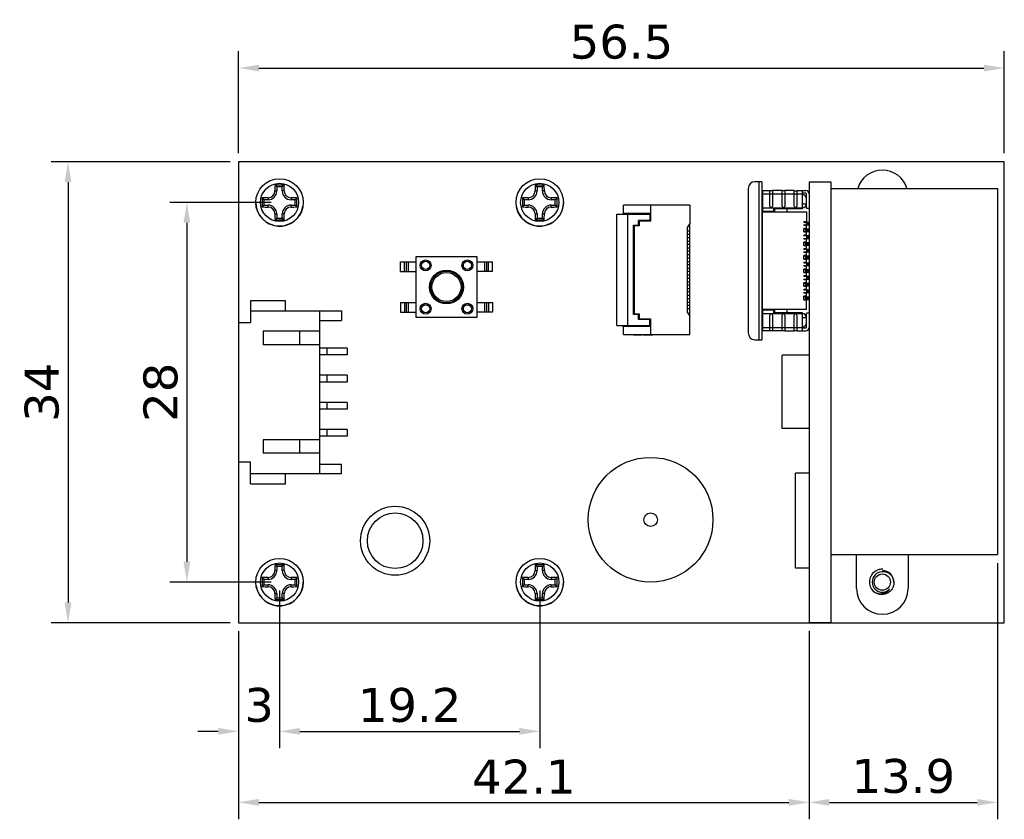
# Model space of a CAD drawing. Header units: millimetres. Extents: x 545 to 720, y 135 to 280.
# Tile 7 of 9: x 586 to 658, y 221 to 280. Entities that reach past the tile are written whole.
import ezdxf

# ---------------------------------------------------------------- set-up
doc = ezdxf.new("R2010")
doc.units = ezdxf.units.MM
doc.header["$LTSCALE"] = 30.734
doc.header["$PDMODE"] = 3
doc.header["$PDSIZE"] = 0.3125
doc.layers.get('0').update_dxf_attribs({"linetype": 'CONTINUOUS'})
doc.layers.get('Defpoints').update_dxf_attribs({"linetype": 'CONTINUOUS'})
doc.layers.add('02___PRT_ALL_AXES', color=7, linetype='CONTINUOUS')
doc.layers.add('dim', color=6, linetype='CONTINUOUS', lineweight=9)
doc.styles.add('Verdana', font='verdana.ttf', dxfattribs={"height": 2.5})
doc.dimstyles.new('aaaaaaaa 3.0', dxfattribs={"dimtxt": 2.5, "dimasz": 1.5, "dimexe": 1.25, "dimexo": 0.625, "dimtad": 1, "dimdec": 1, "dimzin": 9, "dimdsep": 46, "dimtxsty": 'Verdana', "dimcen": 0, "dimazin": 0, "dimtfac": 1, "dimtofl": 0, "dimtmove": 0, "dimatfit": 3, "dimfxl": 1, "dimlwd": 25, "dimlwe": 25, "dimarcsym": 0})

# ---------------------------------------------------------------- blocks, each defined once
blk = doc.blocks.new('*D16')
at = {"layer": 'Defpoints', "color": 0}
for p in [(658.373, 276.366), (601.873, 269.455), (658.373, 269.455)]:
    blk.add_point(p, dxfattribs=at)
at = {"layer": 'dim', "color": 0, "lineweight": 25}
for p, q in [((601.873, 270.08), (601.873, 277.616)), ((658.373, 270.08), (658.373, 277.616)), ((603.373, 276.366), (656.873, 276.366))]:
    blk.add_line(p, q, dxfattribs=at)
at = {"layer": 'dim', "color": 0}
for points in [[(603.373, 276.616), (603.373, 276.116), (601.873, 276.366)], [(656.873, 276.116), (656.873, 276.616), (658.373, 276.366)]]:
    blk.add_solid(points, dxfattribs=at)
at = {"layer": 'dim', "color": 0, "insert": (630.123, 278.291), "char_height": 2.5, "attachment_point": 5, "style": 'Verdana'}
blk.add_mtext('56.5', dxfattribs=at)
blk = doc.blocks.new('*D17')
at = {"layer": 'Defpoints', "color": 0}
for p in [(601.873, 269.455), (589.286, 235.455), (601.873, 235.455)]:
    blk.add_point(p, dxfattribs=at)
at = {"layer": 'dim', "color": 0, "lineweight": 25}
for p, q in [((601.248, 269.455), (588.036, 269.455)), ((589.286, 267.955), (589.286, 236.955)), ((601.248, 235.455), (588.036, 235.455))]:
    blk.add_line(p, q, dxfattribs=at)
at = {"layer": 'dim', "color": 0}
for points in [[(589.536, 267.955), (589.036, 267.955), (589.286, 269.455)], [(589.036, 236.955), (589.536, 236.955), (589.286, 235.455)]]:
    blk.add_solid(points, dxfattribs=at)
at = {"layer": 'dim', "color": 0, "insert": (587.359, 252.455), "char_height": 2.5, "attachment_point": 5, "rotation": 90, "style": 'Verdana'}
blk.add_mtext('34', dxfattribs=at)
blk = doc.blocks.new('*D18')
at = {"layer": 'Defpoints', "color": 0}
for p in [(604.893, 238.455), (624.093, 238.455), (624.093, 227.448)]:
    blk.add_point(p, dxfattribs=at)
at = {"layer": 'dim', "color": 0, "lineweight": 25}
for p, q in [((604.893, 237.83), (604.893, 226.198)), ((624.093, 237.83), (624.093, 226.198)), ((606.393, 227.448), (622.593, 227.448))]:
    blk.add_line(p, q, dxfattribs=at)
at = {"layer": 'dim', "color": 0}
for points in [[(606.393, 227.698), (606.393, 227.198), (604.893, 227.448)], [(622.593, 227.198), (622.593, 227.698), (624.093, 227.448)]]:
    blk.add_solid(points, dxfattribs=at)
at = {"layer": 'dim', "color": 0, "insert": (614.493, 229.373), "char_height": 2.5, "attachment_point": 5, "style": 'Verdana'}
blk.add_mtext('19.2', dxfattribs=at)
blk = doc.blocks.new('*D19')
at = {"layer": 'Defpoints', "color": 0}
for p in [(604.893, 266.455), (598.055, 238.455), (604.893, 238.455)]:
    blk.add_point(p, dxfattribs=at)
at = {"layer": 'dim', "color": 0, "lineweight": 25}
for p, q in [((604.268, 266.455), (596.805, 266.455)), ((598.055, 264.955), (598.055, 239.955)), ((604.268, 238.455), (596.805, 238.455))]:
    blk.add_line(p, q, dxfattribs=at)
at = {"layer": 'dim', "color": 0}
for points in [[(598.305, 264.955), (597.805, 264.955), (598.055, 266.455)], [(597.805, 239.955), (598.305, 239.955), (598.055, 238.455)]]:
    blk.add_solid(points, dxfattribs=at)
at = {"layer": 'dim', "color": 0, "insert": (596.123, 252.455), "char_height": 2.5, "attachment_point": 5, "rotation": 90, "style": 'Verdana'}
blk.add_mtext('28', dxfattribs=at)
blk = doc.blocks.new('*D20')
at = {"layer": 'Defpoints', "color": 0}
for p in [(604.893, 238.455), (601.873, 235.455), (604.893, 227.448)]:
    blk.add_point(p, dxfattribs=at)
at = {"layer": 'dim', "color": 0, "lineweight": 25}
for p, q in [((604.893, 237.83), (604.893, 226.198)), ((601.873, 234.83), (601.873, 226.198)), ((600.373, 227.448), (598.873, 227.448)), ((606.393, 227.448), (607.893, 227.448))]:
    blk.add_line(p, q, dxfattribs=at)
at = {"layer": 'dim', "color": 0}
for points in [[(600.373, 227.198), (600.373, 227.698), (601.873, 227.448)], [(606.393, 227.698), (606.393, 227.198), (604.893, 227.448)]]:
    blk.add_solid(points, dxfattribs=at)
at = {"layer": 'dim', "color": 0, "insert": (603.383, 229.375), "char_height": 2.5, "attachment_point": 5, "style": 'Verdana'}
blk.add_mtext('3', dxfattribs=at)
blk = doc.blocks.new('*D21')
at = {"layer": 'Defpoints', "color": 0}
for p in [(601.873, 235.455), (643.973, 235.48), (643.973, 222.211)]:
    blk.add_point(p, dxfattribs=at)
at = {"layer": 'dim', "color": 0, "lineweight": 25}
for p, q in [((601.873, 234.83), (601.873, 220.961)), ((643.973, 234.855), (643.973, 220.961)), ((603.373, 222.211), (642.473, 222.211))]:
    blk.add_line(p, q, dxfattribs=at)
at = {"layer": 'dim', "color": 0}
for points in [[(603.373, 222.461), (603.373, 221.961), (601.873, 222.211)], [(642.473, 221.961), (642.473, 222.461), (643.973, 222.211)]]:
    blk.add_solid(points, dxfattribs=at)
at = {"layer": 'dim', "color": 0, "insert": (622.923, 224.112), "char_height": 2.5, "attachment_point": 5, "style": 'Verdana'}
blk.add_mtext('42.1', dxfattribs=at)
blk = doc.blocks.new('*D23')
at = {"layer": 'Defpoints', "color": 0}
for p in [(657.873, 240.48), (643.973, 235.48), (657.873, 222.211)]:
    blk.add_point(p, dxfattribs=at)
at = {"layer": 'dim', "color": 0, "lineweight": 25}
for p, q in [((657.873, 239.855), (657.873, 220.961)), ((643.973, 234.855), (643.973, 220.961)), ((645.473, 222.211), (656.373, 222.211))]:
    blk.add_line(p, q, dxfattribs=at)
at = {"layer": 'dim', "color": 0}
for points in [[(645.473, 222.461), (645.473, 221.961), (643.973, 222.211)], [(656.373, 221.961), (656.373, 222.461), (657.873, 222.211)]]:
    blk.add_solid(points, dxfattribs=at)
at = {"layer": 'dim', "color": 0, "insert": (650.923, 224.138), "char_height": 2.5, "attachment_point": 5, "style": 'Verdana'}
blk.add_mtext('13.9', dxfattribs=at)

msp = doc.modelspace()

# ---------------------------------------------------------------- linework, layer by layer
at = {"color": 7, "linetype": 'Continuous'}
for p, q in [((601.873, 269.455), (601.873, 235.455)), ((658.373, 269.455), (601.873, 269.455)), ((658.373, 235.455), (658.373, 269.455)), ((604.559, 267.739), (604.693, 267.605)), ((604.693, 267.605), (604.693, 267.305)), ((605.093, 267.605), (604.693, 267.605)), ((605.227, 267.739), (605.093, 267.605)), ((605.093, 267.305), (605.093, 267.605)), ((623.759, 267.739), (623.893, 267.605)), ((623.893, 267.605), (623.893, 267.305)), ((624.293, 267.605), (623.893, 267.605)), ((624.427, 267.739), (624.293, 267.605)), ((624.293, 267.305), (624.293, 267.605)), ((639.473, 267.48), (639.473, 256.83)), ((640.473, 267.98), (639.973, 267.98)), ((640.273, 256.33), (640.273, 267.98)), ((640.473, 267.98), (640.473, 256.33)), ((643.973, 267.98), (643.973, 235.48)), ((643.973, 267.98), (645.573, 267.98)), ((645.573, 267.98), (645.573, 235.48)), ((645.573, 267.48), (657.873, 267.48)), ((657.873, 267.48), (657.873, 240.48)), ((603.609, 266.789), (603.743, 266.655)), ((603.743, 266.655), (603.743, 266.255)), ((604.043, 266.655), (603.743, 266.655)), ((604.043, 266.797), (604.043, 266.655)), ((604.551, 267.305), (604.693, 267.305)), ((605.235, 267.305), (605.093, 267.305)), ((605.743, 266.797), (605.743, 266.655)), ((606.043, 266.655), (605.743, 266.655)), ((606.177, 266.789), (606.043, 266.655)), ((606.043, 266.255), (606.043, 266.655)), ((622.809, 266.789), (622.943, 266.655)), ((622.943, 266.655), (622.943, 266.255)), ((623.243, 266.655), (622.943, 266.655)), ((623.243, 266.797), (623.243, 266.655)), ((623.751, 267.305), (623.893, 267.305)), ((624.435, 267.305), (624.293, 267.305)), ((624.943, 266.797), (624.943, 266.655)), ((625.243, 266.655), (624.943, 266.655)), ((625.377, 266.789), (625.243, 266.655)), ((625.243, 266.255), (625.243, 266.655)), ((640.523, 266.93), (640.473, 266.93)), ((640.523, 267.33), (640.523, 265.805)), ((640.523, 267.33), (641.073, 267.33)), ((640.523, 267.08), (643.473, 267.08)), ((641.073, 266.18), (641.073, 267.33)), ((641.273, 267.32), (641.073, 267.32)), ((641.273, 267.33), (641.273, 266.18)), ((641.973, 267.33), (641.273, 267.33)), ((641.973, 266.18), (641.973, 267.33)), ((642.173, 267.32), (641.973, 267.32)), ((642.173, 267.33), (642.173, 266.18)), ((642.873, 267.33), (642.173, 267.33)), ((642.873, 266.18), (642.873, 267.33)), ((642.873, 267.32), (643.073, 267.32)), ((643.073, 267.33), (643.073, 266.18)), ((643.073, 267.33), (643.723, 267.33)), ((643.473, 266.005), (643.473, 267.33)), ((643.723, 267.13), (643.473, 267.13)), ((643.773, 266.03), (643.773, 267.08)), ((603.609, 266.122), (603.743, 266.255)), ((603.743, 266.255), (604.043, 266.255)), ((604.043, 266.113), (604.043, 266.255)), ((605.743, 266.113), (605.743, 266.255)), ((605.743, 266.255), (606.043, 266.255)), ((606.177, 266.122), (606.043, 266.255)), ((622.809, 266.122), (622.943, 266.255)), ((622.943, 266.255), (623.243, 266.255)), ((623.243, 266.113), (623.243, 266.255)), ((624.943, 266.113), (624.943, 266.255)), ((624.943, 266.255), (625.243, 266.255)), ((625.377, 266.122), (625.243, 266.255)), ((630.273, 265.58), (630.273, 266.255)), ((635.173, 266.255), (630.273, 266.255)), ((632.273, 266.255), (632.273, 265.08)), ((635.173, 266.255), (635.173, 264.905)), ((640.473, 266.355), (640.523, 266.355)), ((640.523, 266.055), (643.473, 266.055)), ((641.373, 265.805), (641.373, 266.005)), ((641.373, 266.005), (643.473, 266.005)), ((641.423, 266.005), (641.423, 265.755)), ((642.323, 266.005), (642.323, 265.755)), ((643.473, 266.355), (643.773, 266.355)), ((643.773, 266.03), (643.973, 266.03)), ((604.551, 265.605), (604.693, 265.605)), ((604.559, 265.172), (604.693, 265.305)), ((604.693, 265.605), (604.693, 265.305)), ((604.693, 265.305), (605.093, 265.305)), ((605.093, 265.305), (605.093, 265.605)), ((605.235, 265.605), (605.093, 265.605)), ((605.227, 265.172), (605.093, 265.305)), ((623.751, 265.605), (623.893, 265.605)), ((623.759, 265.172), (623.893, 265.305)), ((623.893, 265.605), (623.893, 265.305)), ((623.893, 265.305), (624.293, 265.305)), ((624.293, 265.305), (624.293, 265.605)), ((624.435, 265.605), (624.293, 265.605)), ((624.427, 265.172), (624.293, 265.305)), ((629.773, 257.38), (629.773, 265.58)), ((629.773, 265.58), (632.223, 265.58)), ((632.273, 265.63), (630.273, 265.63)), ((630.573, 265.58), (630.573, 257.38)), ((632.223, 265.58), (632.223, 265.13)), ((640.523, 265.805), (641.373, 265.805)), ((640.523, 258.555), (640.523, 265.755)), ((640.523, 265.755), (643.773, 265.755)), ((643.773, 265.755), (643.773, 265.03)), ((631.023, 258.18), (631.023, 264.78)), ((631.023, 264.78), (631.373, 264.78)), ((631.023, 264.605), (631.073, 264.605)), ((631.073, 258.23), (631.073, 264.73)), ((631.423, 264.73), (631.073, 264.73)), ((631.373, 264.78), (631.373, 265.13)), ((632.223, 265.13), (631.373, 265.13)), ((631.423, 264.905), (631.373, 264.905)), ((631.423, 265.08), (631.423, 264.73)), ((632.273, 265.08), (631.423, 265.08)), ((631.773, 265.13), (631.773, 265.08)), ((635.173, 264.905), (634.973, 264.605)), ((634.973, 264.605), (634.973, 258.355)), ((635.169, 264.899), (635.173, 264.895)), ((635.173, 258.065), (635.173, 264.895)), ((640.523, 265.155), (640.473, 265.155)), ((643.573, 265.005), (643.573, 265.03)), ((643.773, 265.03), (643.573, 265.03)), ((643.573, 265.005), (643.973, 265.005)), ((643.573, 264.78), (643.573, 264.805)), ((643.573, 264.805), (643.973, 264.805)), ((643.573, 264.78), (643.773, 264.78)), ((643.573, 264.28), (643.573, 264.53)), ((643.773, 264.53), (643.573, 264.53)), ((643.573, 264.505), (643.973, 264.505)), ((643.708, 264.505), (643.708, 264.305)), ((643.723, 264.505), (643.723, 264.305)), ((643.773, 264.805), (643.773, 265.005)), ((643.773, 264.53), (643.773, 264.78)), ((643.823, 264.505), (643.823, 264.305)), ((643.873, 264.805), (643.873, 265.005)), ((643.873, 264.505), (643.873, 264.305)), ((643.923, 264.805), (643.923, 265.005)), ((631.023, 264.355), (631.073, 264.355)), ((631.023, 264.305), (631.073, 264.305)), ((631.023, 264.155), (631.073, 264.155)), ((631.023, 264.105), (631.073, 264.105)), ((631.073, 263.855), (631.023, 263.855)), ((631.023, 263.805), (631.073, 263.805)), ((634.973, 264.355), (635.173, 264.355)), ((634.973, 264.105), (635.173, 264.105)), ((635.173, 263.855), (634.973, 263.855)), ((643.573, 264.305), (643.973, 264.305)), ((643.573, 264.28), (643.773, 264.28)), ((643.573, 264.005), (643.573, 264.03)), ((643.773, 264.03), (643.573, 264.03)), ((643.573, 264.005), (643.973, 264.005)), ((643.573, 263.78), (643.573, 263.805)), ((643.573, 263.805), (643.973, 263.805)), ((643.573, 263.78), (643.773, 263.78)), ((643.773, 264.03), (643.773, 264.28)), ((643.773, 264.005), (643.773, 263.805)), ((643.773, 263.53), (643.773, 263.78)), ((643.873, 264.005), (643.873, 263.805)), ((643.923, 264.005), (643.923, 263.805)), ((631.023, 263.655), (631.073, 263.655)), ((631.023, 263.605), (631.073, 263.605)), ((631.073, 263.355), (631.023, 263.355)), ((631.023, 263.305), (631.073, 263.305)), ((631.073, 263.155), (631.023, 263.155)), ((631.023, 263.105), (631.073, 263.105)), ((634.973, 263.605), (635.173, 263.605)), ((635.173, 263.355), (634.973, 263.355)), ((634.973, 263.105), (635.173, 263.105)), ((643.773, 263.53), (643.573, 263.53)), ((643.573, 263.28), (643.573, 263.53)), ((643.573, 263.505), (643.973, 263.505)), ((643.573, 263.305), (643.973, 263.305)), ((643.573, 263.28), (643.773, 263.28)), ((643.773, 263.03), (643.573, 263.03)), ((643.573, 263.005), (643.573, 263.03)), ((643.708, 263.505), (643.708, 263.305)), ((643.723, 263.505), (643.723, 263.305)), ((643.773, 263.03), (643.773, 263.28)), ((643.823, 263.505), (643.823, 263.305)), ((643.873, 263.505), (643.873, 263.305)), ((614.963, 257.965), (614.963, 262.465)), ((614.963, 262.465), (619.463, 262.465)), ((619.463, 262.465), (619.463, 257.965)), ((631.073, 262.855), (631.023, 262.855)), ((631.023, 262.805), (631.073, 262.805)), ((631.073, 262.655), (631.023, 262.655)), ((631.023, 262.605), (631.073, 262.605)), ((631.073, 262.355), (631.023, 262.355)), ((631.023, 262.305), (631.073, 262.305)), ((635.173, 262.855), (634.973, 262.855)), ((634.973, 262.605), (635.173, 262.605)), ((635.173, 262.355), (634.973, 262.355)), ((643.573, 263.005), (643.973, 263.005)), ((643.573, 262.805), (643.973, 262.805)), ((643.573, 262.78), (643.573, 262.805)), ((643.573, 262.78), (643.773, 262.78)), ((643.773, 262.53), (643.573, 262.53)), ((643.573, 262.28), (643.573, 262.53)), ((643.573, 262.505), (643.973, 262.505)), ((643.573, 262.305), (643.973, 262.305)), ((643.708, 262.505), (643.708, 262.305)), ((643.723, 262.505), (643.723, 262.305)), ((643.773, 263.005), (643.773, 262.805)), ((643.773, 262.53), (643.773, 262.78)), ((643.823, 262.505), (643.823, 262.305)), ((643.873, 263.005), (643.873, 262.805)), ((643.873, 262.505), (643.873, 262.305)), ((643.923, 263.005), (643.923, 262.805)), ((613.813, 261.365), (613.813, 262.065)), ((613.813, 262.065), (614.963, 262.065)), ((614.111, 261.365), (614.111, 262.065)), ((614.236, 262.065), (614.236, 261.365)), ((614.41, 261.365), (614.41, 262.065)), ((619.463, 262.065), (620.613, 262.065)), ((620.016, 262.065), (620.016, 261.365)), ((620.19, 261.365), (620.19, 262.065)), ((620.315, 261.365), (620.315, 262.065)), ((620.613, 261.365), (620.613, 262.065)), ((631.023, 262.155), (631.073, 262.155)), ((631.023, 262.105), (631.073, 262.105)), ((631.073, 261.855), (631.023, 261.855)), ((631.023, 261.805), (631.073, 261.805)), ((631.023, 261.655), (631.073, 261.655)), ((631.023, 261.605), (631.073, 261.605)), ((634.973, 262.105), (635.173, 262.105)), ((635.173, 261.855), (634.973, 261.855)), ((634.973, 261.605), (635.173, 261.605)), ((643.573, 262.28), (643.773, 262.28)), ((643.773, 262.03), (643.573, 262.03)), ((643.573, 262.005), (643.573, 262.03)), ((643.573, 262.005), (643.973, 262.005)), ((643.573, 261.805), (643.973, 261.805)), ((643.573, 261.78), (643.573, 261.805)), ((643.573, 261.78), (643.773, 261.78)), ((643.773, 262.03), (643.773, 262.28)), ((643.773, 262.005), (643.773, 261.805)), ((643.773, 261.53), (643.773, 261.78)), ((643.873, 262.005), (643.873, 261.805)), ((643.923, 262.005), (643.923, 261.805)), ((613.813, 261.365), (614.963, 261.365)), ((620.613, 261.365), (619.463, 261.365)), ((631.073, 261.355), (631.023, 261.355)), ((631.023, 261.305), (631.073, 261.305)), ((631.023, 261.155), (631.073, 261.155)), ((631.023, 261.105), (631.073, 261.105)), ((631.073, 260.855), (631.023, 260.855)), ((635.173, 261.355), (634.973, 261.355)), ((634.973, 261.105), (635.173, 261.105)), ((635.173, 260.855), (634.973, 260.855)), ((643.773, 261.53), (643.573, 261.53)), ((643.573, 261.28), (643.573, 261.53)), ((643.573, 261.505), (643.973, 261.505)), ((643.573, 261.305), (643.973, 261.305)), ((643.573, 261.28), (643.773, 261.28)), ((643.773, 261.03), (643.573, 261.03)), ((643.573, 261.005), (643.573, 261.03)), ((643.573, 261.005), (643.973, 261.005)), ((643.708, 261.505), (643.708, 261.305)), ((643.723, 261.505), (643.723, 261.305)), ((643.773, 261.03), (643.773, 261.28)), ((643.773, 261.005), (643.773, 260.805)), ((643.823, 261.505), (643.823, 261.305)), ((643.873, 261.505), (643.873, 261.305)), ((643.873, 261.005), (643.873, 260.805)), ((643.923, 261.005), (643.923, 260.805)), ((631.023, 260.805), (631.073, 260.805)), ((631.023, 260.655), (631.073, 260.655)), ((631.023, 260.605), (631.073, 260.605)), ((631.073, 260.355), (631.023, 260.355)), ((631.073, 260.305), (631.023, 260.305)), ((631.023, 260.155), (631.073, 260.155)), ((631.023, 260.105), (631.073, 260.105)), ((634.973, 260.605), (635.173, 260.605)), ((635.173, 260.355), (634.973, 260.355)), ((634.973, 260.105), (635.173, 260.105)), ((643.573, 260.805), (643.973, 260.805)), ((643.573, 260.78), (643.573, 260.805)), ((643.573, 260.78), (643.773, 260.78)), ((643.773, 260.53), (643.573, 260.53)), ((643.573, 260.28), (643.573, 260.53)), ((643.573, 260.505), (643.973, 260.505)), ((643.573, 260.305), (643.973, 260.305)), ((643.573, 260.28), (643.773, 260.28)), ((643.708, 260.505), (643.708, 260.305)), ((643.723, 260.505), (643.723, 260.305)), ((643.773, 260.53), (643.773, 260.78)), ((643.773, 260.03), (643.773, 260.28)), ((643.823, 260.505), (643.823, 260.305)), ((643.873, 260.505), (643.873, 260.305)), ((631.073, 259.855), (631.023, 259.855)), ((631.023, 259.805), (631.073, 259.805)), ((631.023, 259.655), (631.073, 259.655)), ((631.023, 259.605), (631.073, 259.605)), ((635.173, 259.855), (634.973, 259.855)), ((634.973, 259.605), (635.173, 259.605)), ((643.773, 260.03), (643.573, 260.03)), ((643.573, 260.005), (643.573, 260.03)), ((643.573, 260.005), (643.973, 260.005)), ((643.573, 259.805), (643.973, 259.805)), ((643.573, 259.78), (643.573, 259.805)), ((643.573, 259.78), (643.773, 259.78)), ((643.773, 259.53), (643.573, 259.53)), ((643.573, 259.28), (643.573, 259.53)), ((643.573, 259.505), (643.973, 259.505)), ((643.708, 259.505), (643.708, 259.305)), ((643.723, 259.505), (643.723, 259.305)), ((643.773, 260.005), (643.773, 259.805)), ((643.773, 259.53), (643.773, 259.78)), ((643.823, 259.505), (643.823, 259.305)), ((643.873, 260.005), (643.873, 259.805)), ((643.873, 259.505), (643.873, 259.305)), ((643.923, 260.005), (643.923, 259.805)), ((602.739, 259.205), (602.739, 257.59)), ((605.329, 259.205), (602.739, 259.205)), ((605.329, 258.455), (605.329, 259.205)), ((613.813, 259.065), (613.813, 258.365)), ((613.813, 259.065), (614.963, 259.065)), ((614.111, 259.065), (614.111, 258.365)), ((614.236, 259.065), (614.236, 258.365)), ((614.41, 258.365), (614.41, 259.065)), ((619.463, 259.065), (620.613, 259.065)), ((620.016, 259.065), (620.016, 258.365)), ((620.19, 258.365), (620.19, 259.065)), ((620.315, 259.065), (620.315, 258.365)), ((620.613, 259.065), (620.613, 258.365)), ((631.073, 259.355), (631.023, 259.355)), ((631.023, 259.305), (631.073, 259.305)), ((631.023, 259.155), (631.073, 259.155)), ((631.023, 259.105), (631.073, 259.105)), ((631.073, 258.855), (631.023, 258.855)), ((631.023, 258.805), (631.073, 258.805)), ((631.023, 258.655), (631.073, 258.655)), ((635.173, 259.355), (634.973, 259.355)), ((634.973, 259.105), (635.173, 259.105)), ((635.173, 258.855), (634.973, 258.855)), ((640.473, 259.155), (640.523, 259.155)), ((643.573, 259.305), (643.973, 259.305)), ((643.573, 259.28), (643.773, 259.28)), ((643.773, 258.555), (643.773, 259.28)), ((602.739, 258.455), (609.473, 258.455)), ((607.873, 246.455), (607.873, 258.455)), ((609.473, 258.455), (609.473, 257.755)), ((613.813, 258.365), (614.963, 258.365)), ((619.463, 257.965), (614.963, 257.965)), ((620.613, 258.365), (619.463, 258.365)), ((631.073, 258.605), (631.023, 258.605)), ((631.073, 258.355), (631.023, 258.355)), ((631.373, 258.18), (631.023, 258.18)), ((631.073, 258.23), (631.423, 258.23)), ((631.373, 257.83), (631.373, 258.18)), ((631.423, 258.055), (631.373, 258.055)), ((631.423, 258.23), (631.423, 257.88)), ((635.173, 258.605), (634.973, 258.605)), ((634.973, 258.355), (635.173, 258.055)), ((635.173, 258.065), (635.169, 258.061)), ((635.173, 256.705), (635.173, 258.055)), ((640.523, 257.955), (640.473, 257.955)), ((643.773, 258.555), (640.523, 258.555)), ((641.373, 258.505), (640.523, 258.505)), ((640.523, 258.505), (640.523, 256.98)), ((640.523, 258.255), (643.473, 258.255)), ((641.073, 256.98), (641.073, 258.13)), ((641.273, 258.13), (641.273, 256.98)), ((641.373, 258.305), (641.373, 258.505)), ((643.473, 258.305), (641.373, 258.305)), ((641.423, 258.555), (641.423, 258.305)), ((641.973, 256.98), (641.973, 258.13)), ((642.173, 258.13), (642.173, 256.98)), ((642.323, 258.555), (642.323, 258.305)), ((642.873, 256.98), (642.873, 258.13)), ((643.073, 258.13), (643.073, 256.98)), ((643.473, 256.98), (643.473, 258.305)), ((643.773, 257.955), (643.473, 257.955)), ((643.973, 258.28), (643.773, 258.28)), ((643.773, 257.23), (643.773, 258.28)), ((601.873, 257.59), (602.739, 257.59)), ((607.873, 257.755), (609.473, 257.755)), ((629.773, 257.38), (632.223, 257.38)), ((630.273, 256.705), (630.273, 257.38)), ((630.273, 257.33), (632.273, 257.33)), ((632.223, 257.83), (631.373, 257.83)), ((631.423, 257.88), (632.273, 257.88)), ((631.773, 257.88), (631.773, 257.83)), ((632.223, 257.38), (632.223, 257.83)), ((632.273, 257.88), (632.273, 256.705)), ((640.473, 257.38), (640.523, 257.38)), ((640.523, 257.23), (643.473, 257.23)), ((603.673, 256.955), (603.673, 255.955)), ((607.873, 256.955), (603.673, 256.955)), ((606.373, 256.955), (606.373, 255.955)), ((630.273, 256.705), (635.173, 256.705)), ((631.01, 256.695), (631.01, 256.705)), ((631.01, 256.695), (631.625, 256.695)), ((631.056, 256.695), (631.056, 256.705)), ((631.167, 256.695), (631.167, 256.705)), ((631.189, 256.695), (631.189, 256.705)), ((631.231, 256.695), (631.231, 256.705)), ((631.347, 256.695), (631.347, 256.705)), ((631.478, 256.695), (631.478, 256.705)), ((631.53, 256.705), (631.53, 256.695)), ((631.625, 256.695), (631.625, 256.705)), ((631.736, 256.695), (631.736, 256.705)), ((631.736, 256.695), (631.808, 256.695)), ((631.754, 256.695), (631.754, 256.705)), ((631.808, 256.705), (631.808, 256.695)), ((631.809, 256.705), (631.809, 256.695)), ((631.814, 256.695), (631.814, 256.705)), ((631.814, 256.695), (631.915, 256.695)), ((631.833, 256.695), (631.833, 256.705)), ((631.883, 256.695), (631.883, 256.705)), ((631.915, 256.695), (631.915, 256.705)), ((631.926, 256.705), (631.926, 256.695)), ((631.927, 256.695), (632.281, 256.695)), ((631.937, 256.695), (631.937, 256.705)), ((631.942, 256.695), (631.942, 256.705)), ((632.012, 256.695), (632.012, 256.705)), ((632.015, 256.705), (632.015, 256.695)), ((632.02, 256.695), (632.02, 256.705)), ((632.041, 256.695), (632.041, 256.705)), ((632.079, 256.695), (632.079, 256.705)), ((632.131, 256.695), (632.131, 256.705)), ((632.151, 256.695), (632.151, 256.705)), ((632.159, 256.695), (632.159, 256.705)), ((632.21, 256.695), (632.21, 256.705)), ((632.229, 256.705), (632.229, 256.695)), ((632.281, 256.695), (632.281, 256.705)), ((632.286, 256.695), (632.321, 256.695)), ((632.3, 256.695), (632.3, 256.705)), ((632.321, 256.695), (632.321, 256.705)), ((632.328, 256.695), (632.328, 256.705)), ((632.328, 256.695), (632.45, 256.695)), ((632.38, 256.695), (632.38, 256.705)), ((632.399, 256.705), (632.399, 256.695)), ((632.45, 256.695), (632.45, 256.705)), ((641.073, 256.98), (640.523, 256.98)), ((641.273, 256.99), (641.073, 256.99)), ((641.973, 256.98), (641.273, 256.98)), ((642.173, 256.99), (641.973, 256.99)), ((642.173, 256.98), (642.873, 256.98)), ((643.073, 256.99), (642.873, 256.99)), ((643.073, 256.98), (643.723, 256.98)), ((643.723, 257.18), (643.473, 257.18)), ((607.873, 255.955), (603.673, 255.955)), ((639.973, 256.33), (640.473, 256.33)), ((609.873, 255.705), (607.873, 255.705)), ((609.873, 255.205), (607.873, 255.205)), ((608.373, 255.705), (608.373, 255.205)), ((609.873, 255.705), (609.873, 255.205)), ((643.973, 255.18), (641.973, 255.18)), ((641.973, 249.78), (641.973, 255.18)), ((609.873, 253.705), (607.873, 253.705)), ((608.373, 253.705), (608.373, 253.205)), ((609.873, 253.705), (609.873, 253.205)), ((609.873, 253.205), (607.873, 253.205)), ((609.873, 251.705), (607.873, 251.705)), ((608.373, 251.705), (608.373, 251.205)), ((609.873, 251.705), (609.873, 251.205)), ((609.873, 251.205), (607.873, 251.205)), ((609.873, 249.705), (607.873, 249.705)), ((609.873, 249.205), (607.873, 249.205)), ((608.373, 249.705), (608.373, 249.205)), ((609.873, 249.705), (609.873, 249.205)), ((643.973, 249.78), (641.973, 249.78)), ((603.673, 248.955), (603.673, 247.955)), ((607.873, 248.955), (603.673, 248.955)), ((606.373, 248.955), (606.373, 247.955)), ((607.873, 247.955), (603.673, 247.955)), ((601.873, 247.321), (602.739, 247.321)), ((602.739, 245.705), (602.739, 247.321)), ((607.873, 247.155), (609.473, 247.155)), ((609.473, 246.455), (609.473, 247.155)), ((602.739, 246.455), (609.473, 246.455)), ((605.329, 245.705), (605.329, 246.455)), ((643.973, 246.48), (642.973, 246.48)), ((642.973, 239.48), (642.973, 246.48)), ((602.739, 245.705), (605.329, 245.705)), ((645.573, 240.48), (657.873, 240.48)), ((647.473, 237.98), (647.473, 240.48)), ((651.273, 240.48), (651.273, 237.98)), ((604.551, 239.305), (604.693, 239.305)), ((604.559, 239.739), (604.693, 239.605)), ((604.693, 239.605), (604.693, 239.305)), ((605.093, 239.605), (604.693, 239.605)), ((605.227, 239.739), (605.093, 239.605)), ((605.093, 239.305), (605.093, 239.605)), ((605.235, 239.305), (605.093, 239.305)), ((623.751, 239.305), (623.893, 239.305)), ((623.759, 239.739), (623.893, 239.605)), ((624.293, 239.605), (623.893, 239.605)), ((623.893, 239.605), (623.893, 239.305)), ((624.427, 239.739), (624.293, 239.605)), ((624.293, 239.305), (624.293, 239.605)), ((624.435, 239.305), (624.293, 239.305)), ((643.973, 239.48), (642.973, 239.48)), ((603.609, 238.789), (603.743, 238.655)), ((603.743, 238.655), (603.743, 238.255)), ((604.043, 238.655), (603.743, 238.655)), ((604.043, 238.797), (604.043, 238.655)), ((605.743, 238.797), (605.743, 238.655)), ((606.043, 238.655), (605.743, 238.655)), ((606.177, 238.789), (606.043, 238.655)), ((606.043, 238.255), (606.043, 238.655)), ((622.809, 238.789), (622.943, 238.655)), ((623.243, 238.655), (622.943, 238.655)), ((622.943, 238.655), (622.943, 238.255)), ((623.243, 238.797), (623.243, 238.655)), ((624.943, 238.797), (624.943, 238.655)), ((625.243, 238.655), (624.943, 238.655)), ((625.377, 238.789), (625.243, 238.655)), ((625.243, 238.255), (625.243, 238.655)), ((603.609, 238.122), (603.743, 238.255)), ((603.743, 238.255), (604.043, 238.255)), ((604.043, 238.113), (604.043, 238.255)), ((604.551, 237.605), (604.693, 237.605)), ((604.693, 237.605), (604.693, 237.305)), ((605.093, 237.305), (605.093, 237.605)), ((605.235, 237.605), (605.093, 237.605)), ((605.743, 238.113), (605.743, 238.255)), ((605.743, 238.255), (606.043, 238.255)), ((606.177, 238.122), (606.043, 238.255)), ((622.809, 238.122), (622.943, 238.255)), ((622.943, 238.255), (623.243, 238.255)), ((623.243, 238.113), (623.243, 238.255)), ((623.751, 237.605), (623.893, 237.605)), ((623.893, 237.605), (623.893, 237.305)), ((624.435, 237.605), (624.293, 237.605)), ((624.293, 237.305), (624.293, 237.605)), ((624.943, 238.255), (625.243, 238.255)), ((624.943, 238.113), (624.943, 238.255)), ((625.377, 238.122), (625.243, 238.255)), ((604.559, 237.172), (604.693, 237.305)), ((604.693, 237.305), (605.093, 237.305)), ((605.227, 237.172), (605.093, 237.305)), ((623.759, 237.172), (623.893, 237.305)), ((623.893, 237.305), (624.293, 237.305)), ((624.427, 237.172), (624.293, 237.305)), ((601.873, 235.455), (658.373, 235.455)), ((643.973, 235.48), (645.573, 235.48))]:
    msp.add_line(p, q, dxfattribs=at)
for centre, radius in [((615.671, 261.815), 0.4), ((615.671, 261.815), 0.3), ((618.755, 261.815), 0.4), ((618.755, 261.815), 0.3), ((617.213, 260.215), 1.25), ((617.213, 260.215), 1.171), ((617.213, 260.215), 1.071), ((615.671, 258.615), 0.4), ((615.671, 258.615), 0.3), ((618.755, 258.615), 0.4), ((618.755, 258.615), 0.3), ((613.423, 241.505), 2.55), ((613.423, 241.505), 2.05), ((632.273, 243.055), 0.5), ((649.373, 238.455), 0.6)]:
    msp.add_circle(centre, radius, dxfattribs=at)
for centre, radius, start, end in [((649.373, 266.93), 1.9, 16.82645, 163.17355), ((658.144, 266.467), 53.599, 178.64015, 179.10385), ((604.893, 212.747), 54.993, 89.65232, 90.34768), ((551.778, 266.47), 53.464, 0.89556, 1.36044), ((677.344, 266.467), 53.599, 178.64015, 179.10385), ((624.093, 212.747), 54.993, 89.65232, 90.34768), ((570.978, 266.47), 53.464, 0.89556, 1.36044), ((639.973, 267.48), 0.5, 90, 180), ((658.601, 266.455), 54.992, 179.65237, 180.34763), ((604.879, 213.34), 53.464, 90.89556, 91.36044), ((604.043, 267.305), 0.65, 270, 0), ((604.035, 267.313), 0.516, 270.8929, 359.1071), ((605.743, 267.305), 0.65, 180, 270), ((605.751, 267.313), 0.516, 180.89289, 269.10711), ((604.905, 213.205), 53.599, 88.64015, 89.10385), ((551.185, 266.455), 54.992, 359.65237, 0.34763), ((677.801, 266.455), 54.992, 179.65237, 180.34763), ((624.079, 213.34), 53.464, 90.89556, 91.36044), ((623.243, 267.305), 0.65, 270, 0), ((623.235, 267.313), 0.516, 270.8929, 359.1071), ((624.943, 267.305), 0.65, 180, 270), ((624.951, 267.313), 0.516, 180.89289, 269.10711), ((624.105, 213.205), 53.599, 88.64015, 89.10385), ((570.385, 266.455), 54.992, 359.65237, 0.34763), ((643.473, 266.73), 0.3, 0, 90), ((643.723, 267.08), 0.25, 0, 90), ((643.723, 267.08), 0.05, 0, 90), ((604.893, 266.455), 1.75, 180, 350.95079), ((604.881, 319.706), 53.599, 268.64015, 269.10385), ((604.043, 265.605), 0.65, 0, 90), ((604.035, 265.597), 0.516, 0.8929, 89.1071), ((605.743, 265.605), 0.65, 90, 180), ((605.751, 265.597), 0.516, 90.89289, 179.10711), ((604.907, 319.57), 53.464, 270.89556, 271.36044), ((624.093, 266.455), 1.75, 189.04921, 0), ((624.081, 319.706), 53.599, 268.64015, 269.10385), ((623.243, 265.605), 0.65, 0, 90), ((623.235, 265.597), 0.516, 0.8929, 89.1071), ((624.943, 265.605), 0.65, 90, 180), ((624.951, 265.597), 0.516, 90.89289, 179.10711), ((624.107, 319.57), 53.464, 270.89556, 271.36044), ((641.173, 266.18), 0.1, 180, 0), ((642.073, 266.18), 0.1, 180, 0), ((642.973, 266.18), 0.1, 180, 0), ((643.473, 266.355), 0.3, 270, 0), ((658.008, 266.441), 53.464, 180.89556, 181.36044), ((551.642, 266.444), 53.599, 358.64015, 359.10385), ((677.208, 266.441), 53.464, 180.89556, 181.36044), ((570.842, 266.444), 53.599, 358.64015, 359.10385), ((604.893, 320.163), 54.993, 269.65232, 270.34768), ((624.093, 320.163), 54.993, 269.65232, 270.34768), ((641.173, 258.13), 0.1, 0, 180), ((642.073, 258.13), 0.1, 0, 180), ((642.973, 258.13), 0.1, 0, 180), ((643.473, 257.955), 0.3, 0, 90), ((643.473, 257.58), 0.3, 270, 0), ((643.723, 257.23), 0.25, 270, 0), ((643.723, 257.23), 0.05, 270, 0), ((639.973, 256.83), 0.5, 180, 270), ((604.043, 239.305), 0.65, 270, 0), ((604.035, 239.313), 0.516, 270.8929, 359.1071), ((658.144, 238.467), 53.599, 178.64015, 179.10385), ((604.893, 184.747), 54.993, 89.65232, 90.34768), ((605.743, 239.305), 0.65, 180, 270), ((551.778, 238.47), 53.464, 0.89556, 1.36044), ((605.751, 239.313), 0.516, 180.89289, 269.10711), ((623.243, 239.305), 0.65, 270, 0), ((623.235, 239.313), 0.516, 270.8929, 359.1071), ((677.344, 238.467), 53.599, 178.64015, 179.10385), ((624.093, 184.747), 54.993, 89.65232, 90.34768), ((624.943, 239.305), 0.65, 180, 270), ((570.978, 238.47), 53.464, 0.89556, 1.36044), ((624.951, 239.313), 0.516, 180.89289, 269.10711), ((649.373, 238.455), 0.95, 126.72417, 224.99993), ((649.373, 238.456), 0.949, 87.41472, 90.24146), ((649.373, 238.455), 0.85, 0, 90), ((604.893, 238.455), 1.75, 189.04921, 0), ((658.601, 238.455), 54.992, 179.65237, 180.34763), ((604.879, 185.34), 53.464, 90.89556, 91.36044), ((604.905, 185.205), 53.599, 88.64015, 89.10385), ((551.185, 238.455), 54.992, 359.65237, 0.34763), ((624.093, 238.455), 1.75, 189.04921, 0), ((677.801, 238.455), 54.992, 179.65237, 180.34763), ((624.079, 185.34), 53.464, 90.89556, 91.36044), ((624.105, 185.205), 53.599, 88.64015, 89.10385), ((570.385, 238.455), 54.992, 359.65237, 0.34763), ((649.373, 238.455), 0.75, 135, 315), ((604.881, 291.706), 53.599, 268.64015, 269.10385), ((604.043, 237.605), 0.65, 0, 90), ((604.035, 237.597), 0.516, 0.8929, 89.1071), ((658.008, 238.441), 53.464, 180.89556, 181.36044), ((605.743, 237.605), 0.65, 90, 180), ((551.642, 238.444), 53.599, 358.64015, 359.10385), ((605.751, 237.597), 0.516, 90.89289, 179.10711), ((604.907, 291.57), 53.464, 270.89556, 271.36044), ((624.081, 291.706), 53.599, 268.64015, 269.10385), ((623.243, 237.605), 0.65, 0, 90), ((623.235, 237.597), 0.516, 0.8929, 89.1071), ((677.208, 238.441), 53.464, 180.89556, 181.36044), ((624.943, 237.605), 0.65, 90, 180), ((570.842, 238.444), 53.599, 358.64015, 359.10385), ((624.951, 237.597), 0.516, 90.89289, 179.10711), ((624.107, 291.57), 53.464, 270.89556, 271.36044), ((649.373, 237.98), 1.9, 180, 0), ((604.893, 292.163), 54.993, 269.65232, 270.34768), ((624.093, 292.163), 54.993, 269.65232, 270.34768)]:
    msp.add_arc(centre, radius, start, end, dxfattribs=at)
for points, knots in [([(649.369, 239.405), (649.269, 239.405), (649.067, 239.372), (648.885, 239.277), (648.805, 239.217)], [0, 0, 0, 0, 0.5, 1, 1, 1, 1]), ([(648.843, 238.986), (648.869, 239.015), (648.926, 239.069), (649.023, 239.137), (649.13, 239.189), (649.28, 239.235), (649.479, 239.249), (649.711, 239.195), (649.918, 239.076), (650.081, 238.902), (650.189, 238.69), (650.219, 238.534), (650.223, 238.455)], [0, 0, 0, 0, 0.062605, 0.125219, 0.187829, 0.250444, 0.375323, 0.500221, 0.625142, 0.750076, 0.875028, 1, 1, 1, 1]), ([(650.223, 238.455), (650.225, 238.411), (650.223, 238.322), (650.198, 238.192), (650.154, 238.066), (650.092, 237.949), (650.012, 237.842), (649.918, 237.749), (649.81, 237.67), (649.653, 237.588), (649.437, 237.531), (649.169, 237.539), (648.914, 237.623), (648.766, 237.724), (648.701, 237.783)], [0, 0, 0, 0, 0.062565, 0.125139, 0.187711, 0.250285, 0.312859, 0.375436, 0.438014, 0.500593, 0.625423, 0.750266, 0.875122, 1, 1, 1, 1]), ([(648.701, 237.783), (648.746, 237.749), (648.842, 237.689), (649, 237.626), (649.166, 237.594), (649.336, 237.595), (649.502, 237.629), (649.658, 237.696), (649.795, 237.795), (649.871, 237.879), (649.903, 237.925)], [0, 0, 0, 0, 0.125281, 0.250493, 0.375638, 0.500703, 0.625685, 0.750572, 0.875343, 1, 1, 1, 1])]:
    msp.add_open_spline(points, degree=3, knots=knots, dxfattribs=at)
at = {"layer": '02___PRT_ALL_AXES', "color": 7, "linetype": 'Continuous'}
for centre, radius in [((604.893, 266.455), 1.75), ((624.093, 266.455), 1.75), ((604.893, 266.455), 1.409), ((624.093, 266.455), 1.409), ((632.273, 243.055), 4.6), ((604.893, 238.455), 1.75), ((604.893, 238.455), 1.409), ((624.093, 238.455), 1.75), ((624.093, 238.455), 1.409)]:
    msp.add_circle(centre, radius, dxfattribs=at)

# ---------------------------------------------------------------- dimensions: what is measured, and where the dimension line sits
at = {"layer": 'dim'}
dim = msp.add_linear_dim(base=(658.373, 276.366), p1=(601.873, 269.455), p2=(658.373, 269.455), dimstyle='aaaaaaaa 3.0', dxfattribs=at)
dim.commit()
dim.dimension.update_dxf_attribs({"geometry": '*D16', "text_midpoint": (630.123, 276.366), "dimtype": 160})
dim = msp.add_linear_dim(base=(589.286, 235.455), p1=(601.873, 269.455), p2=(601.873, 235.455), angle=90, dimstyle='aaaaaaaa 3.0', dxfattribs=at)
dim.commit()
dim.dimension.update_dxf_attribs({"geometry": '*D17', "text_midpoint": (589.286, 252.455), "dimtype": 160})
dim = msp.add_linear_dim(base=(598.055, 238.455), p1=(604.893, 266.455), p2=(604.893, 238.455), angle=90, dimstyle='aaaaaaaa 3.0', dxfattribs=at)
dim.commit()
dim.dimension.update_dxf_attribs({"geometry": '*D19', "text_midpoint": (596.123, 252.455)})
for base, p1, p2, picture, middle in [((657.873, 222.211), (643.973, 235.48), (657.873, 240.48), '*D23', (650.923, 224.138)), ((604.893, 227.448), (601.873, 235.455), (604.893, 238.455), '*D20', (603.383, 229.375)), ((624.093, 227.448), (604.893, 238.455), (624.093, 238.455), '*D18', (614.493, 229.373)), ((643.973, 222.211), (601.873, 235.455), (643.973, 235.48), '*D21', (622.923, 224.112))]:
    dim = msp.add_linear_dim(base=base, p1=p1, p2=p2, dimstyle='aaaaaaaa 3.0', dxfattribs=at)
    dim.commit()
    dim.dimension.update_dxf_attribs({"geometry": picture, "text_midpoint": middle})

doc.saveas('drawing.dxf')
